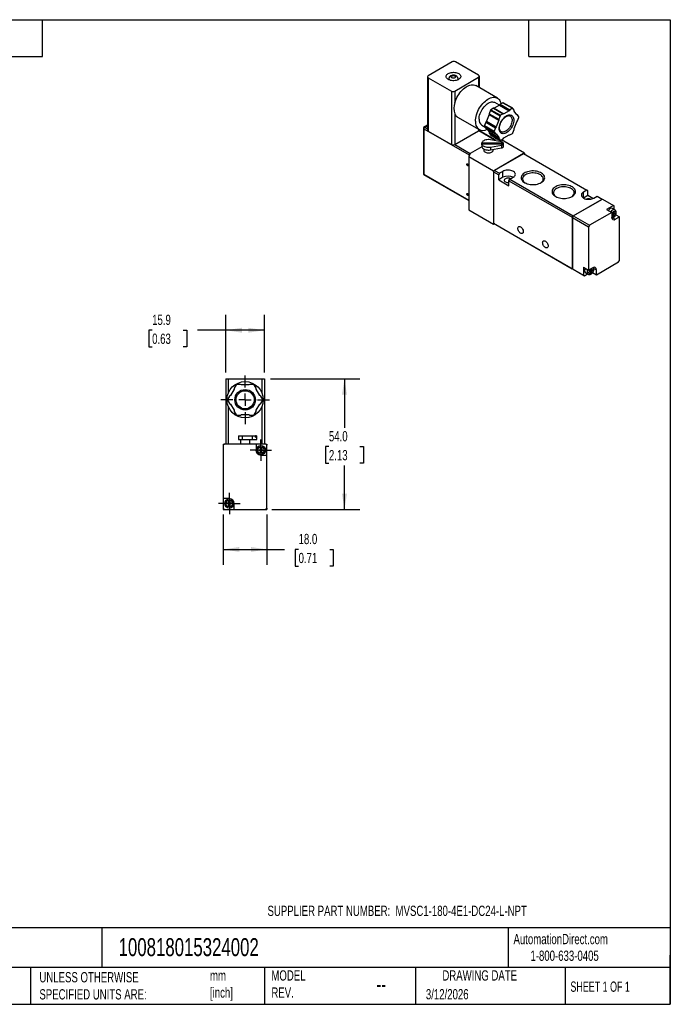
# Model space of a CAD drawing. Header units: millimetres. Extents: x 13 to 546, y 13 to 419.
# Tile 2 of 2: x 278 to 546, y 13 to 419. Entities that reach past the tile are written whole.
import ezdxf

# ---------------------------------------------------------------- set-up
doc = ezdxf.new("R2010")
doc.units = ezdxf.units.MM
doc.header["$LTSCALE"] = 2
doc.linetypes.add('SLD-Center', pattern=[19.05, 15.24, -1.27, 1.27, -1.27])
doc.linetypes.add('SLD-Solid', pattern=[0])
doc.layers.add('CENTER', color=40, linetype='SLD-Center')
doc.layers.add('DIMENSIONS', color=140, linetype='SLD-Solid', lineweight=25)
doc.layers.add('TEXT', color=140, linetype='SLD-Solid', lineweight=25)
doc.styles.add('SLDTEXTSTYLE0', font='TXT', dxfattribs={"width": 0.7})
doc.styles.add('SLDTEXTSTYLE1', font='TXT', dxfattribs={"width": 0.65})
doc.dimstyles.new('SLDDIMSTYLE0', dxfattribs={"dimtxt": 4.316016, "dimasz": 6.604, "dimexe": 0, "dimexo": 0.0625, "dimgap": 1.079004, "dimtad": 0, "dimtih": 1, "dimtoh": 1, "dimdec": 1, "dimrnd": 1e-09, "dimzin": 12, "dimdsep": 46, "dimtxsty": 'SLDTEXTSTYLE0', "dimsah": 1, "dimcen": 0.09, "dimadec": 0, "dimazin": 3, "dimtfac": 1, "dimtdec": 1, "dimtofl": 0, "dimtmove": 0, "dimatfit": 3, "dimfxl": 0, "dimfrac": 2, "dimtolj": 1, "dimtzin": 12, "dimarcsym": 0})
doc.dimstyles.new('SLDDIMSTYLE3', dxfattribs={"dimtxt": 4.316016, "dimasz": 6.604, "dimexe": 0, "dimexo": 0.0625, "dimgap": 1.079004, "dimtad": 0, "dimtih": 1, "dimtoh": 1, "dimdec": 1, "dimrnd": 1e-09, "dimzin": 4, "dimdsep": 46, "dimtxsty": 'SLDTEXTSTYLE0', "dimsah": 1, "dimcen": 0.09, "dimadec": 0, "dimazin": 1, "dimtfac": 1, "dimtdec": 1, "dimtofl": 0, "dimtmove": 0, "dimatfit": 3, "dimfxl": 0, "dimfrac": 2, "dimtolj": 1, "dimtzin": 12, "dimarcsym": 0})

# ---------------------------------------------------------------- blocks, each defined once
blk = doc.blocks.new('_D_6')
at = {"layer": 'DIMENSIONS'}
for p, q in [((361.63, 214.88), (361.63, 194.09)), ((379.63, 214.88), (379.63, 194.09)), ((361.63, 200.44), (379.63, 200.44)), ((379.63, 200.44), (386.85, 200.44)), ((392.7, 200.44), (391.25, 200.44)), ((391.25, 200.44), (391.25, 193.58)), ((405.53, 200.44), (406.98, 200.44)), ((406.98, 200.44), (406.98, 193.58)), ((391.25, 193.58), (392.7, 193.58)), ((406.98, 193.58), (405.53, 193.58))]:
    blk.add_line(p, q, dxfattribs=at)
for points in [[(361.63, 200.44), (368.24, 199.43), (368.24, 201.46)], [(379.63, 200.44), (373.03, 201.46), (373.03, 199.43)]]:
    blk.add_solid(points, dxfattribs=at)
at = {"layer": 'DIMENSIONS', "char_height": 4.233, "attachment_point": 1, "style": 'SLDTEXTSTYLE0'}
for s, insert in [('18.0', (392.7, 206.87)), ('0.71', (392.7, 199.04))]:
    blk.add_mtext(s, dxfattribs=dict(at, insert=insert))
blk = doc.blocks.new('_D_7')
at = {"layer": 'DIMENSIONS'}
for p, q in [((381.12, 270.92), (417.98, 270.92)), ((411.63, 270.92), (411.63, 250.7)), ((405.22, 242.87), (403.77, 242.87)), ((403.77, 242.87), (403.77, 236.02)), ((418.04, 242.87), (419.49, 242.87)), ((419.49, 242.87), (419.49, 236.02)), ((403.77, 236.02), (405.22, 236.02)), ((419.49, 236.02), (418.04, 236.02)), ((411.63, 216.92), (411.63, 235.05)), ((381.67, 216.92), (417.98, 216.92))]:
    blk.add_line(p, q, dxfattribs=at)
for points in [[(411.63, 270.92), (410.62, 264.32), (412.65, 264.32)], [(411.63, 216.92), (412.65, 223.52), (410.62, 223.52)]]:
    blk.add_solid(points, dxfattribs=at)
at = {"layer": 'DIMENSIONS', "char_height": 4.233, "attachment_point": 1, "style": 'SLDTEXTSTYLE0'}
for s, insert in [('54.0', (405.22, 249.3)), ('2.13', (405.22, 241.47))]:
    blk.add_mtext(s, dxfattribs=dict(at, insert=insert))
blk = doc.blocks.new('_D_8')
at = {"layer": 'DIMENSIONS'}
for p, q in [((362.68, 273.46), (362.68, 297.27)), ((378.58, 273.46), (378.58, 297.27)), ((332.27, 290.92), (330.83, 290.92)), ((330.83, 290.92), (330.83, 284.06)), ((345.1, 290.92), (346.55, 290.92)), ((346.55, 290.92), (346.55, 284.06)), ((362.68, 290.92), (350.95, 290.92)), ((378.58, 290.92), (362.68, 290.92)), ((330.83, 284.06), (332.27, 284.06)), ((346.55, 284.06), (345.1, 284.06))]:
    blk.add_line(p, q, dxfattribs=at)
for points in [[(362.68, 290.92), (369.29, 289.9), (369.29, 291.94)], [(378.58, 290.92), (371.98, 291.94), (371.98, 289.9)]]:
    blk.add_solid(points, dxfattribs=at)
at = {"layer": 'DIMENSIONS', "char_height": 4.233, "attachment_point": 1, "style": 'SLDTEXTSTYLE0'}
for s, insert in [('15.9', (332.27, 297.34)), ('0.63', (332.27, 289.52))]:
    blk.add_mtext(s, dxfattribs=dict(at, insert=insert))
blk = doc.blocks.new('SW_CENTERMARKSYMBOL_0')
at = {"layer": 'CENTER', "color": 0}
for p, q in [((0, 5.08), (0, 10.04)), ((-5.08, 0), (-10.04, 0)), ((0, 0), (-2.54, 0)), ((0, 0), (0, 2.54)), ((0, 0), (0, -2.54)), ((0, 0), (2.54, 0)), ((5.08, 0), (10.04, 0)), ((0, -5.08), (0, -10.04))]:
    blk.add_line(p, q, dxfattribs=at)
blk = doc.blocks.new('SW_CENTERMARKSYMBOL_1')
at = {"layer": 'CENTER', "color": 0}
for p, q in [((0, 2.54), (0, 4.44)), ((-2.54, 0), (-4.44, 0)), ((0, 0), (-2.54, 0)), ((0, 0), (0, 2.54)), ((0, 0), (0, -2.54)), ((0, 0), (2.54, 0)), ((2.54, 0), (4.44, 0)), ((0, -2.54), (0, -4.44))]:
    blk.add_line(p, q, dxfattribs=at)
blk = doc.blocks.new('SW_CENTERMARKSYMBOL_2')
at = {"layer": 'CENTER', "color": 0}
for p, q in [((0, 2.54), (0, 4.44)), ((-2.54, 0), (-4.44, 0)), ((0, 0), (-2.54, 0)), ((0, 0), (0, 2.54)), ((0, 0), (0, -2.54)), ((0, 0), (2.54, 0)), ((2.54, 0), (4.44, 0)), ((0, -2.54), (0, -4.44))]:
    blk.add_line(p, q, dxfattribs=at)

msp = doc.modelspace()

# ---------------------------------------------------------------- linework, layer by layer
for p, q in [((456.04, 401.65), (446.21, 395.98)), ((467, 396.14), (457.45, 401.65)), ((445.92, 395.57), (445.92, 373.52)), ((446.21, 395.16), (455.75, 389.65)), ((446.21, 395.16), (446.21, 373.12)), ((454.48, 394.43), (454.7, 394.54)), ((454.7, 394.67), (454.7, 394.31)), ((457.17, 389.65), (467, 395.33)), ((458.5, 394.31), (458.5, 394.67)), ((458.5, 394.54), (458.72, 394.43)), ((467, 395.33), (467, 391.21)), ((467.29, 391.04), (467.29, 395.73)), ((474.74, 386.74), (465.83, 391.88)), ((455.75, 389.65), (455.75, 367.61)), ((457.17, 389.65), (457.17, 384.85)), ((473.16, 382.6), (472.06, 381.96)), ((473.16, 382.6), (477.12, 380.31)), ((473.47, 382.57), (473.16, 382.6)), ((475.59, 383.79), (473.47, 382.57)), ((473.47, 382.57), (477.43, 380.28)), ((475.6, 383.81), (473.69, 384.92)), ((475.89, 384.17), (475.59, 383.79)), ((475.59, 383.79), (479.55, 381.51)), ((477, 384.81), (475.89, 384.17)), ((475.89, 384.17), (479.85, 381.89)), ((477, 384.81), (480.96, 382.53)), ((481.11, 382.54), (477.15, 384.83)), ((480.96, 382.53), (479.85, 381.89)), ((481.69, 381.72), (481.14, 382.51)), ((457.17, 380.25), (457.17, 367.61)), ((458.33, 378.89), (467.24, 373.75)), ((471.32, 379.9), (470.26, 377.17)), ((471.87, 381.73), (471.32, 380.31)), ((471.32, 380.31), (475.28, 378.02)), ((471.32, 380.31), (471.32, 379.9)), ((471.32, 379.9), (475.28, 377.62)), ((471.87, 381.73), (475.83, 379.45)), ((472.06, 381.96), (476.02, 379.67)), ((475.83, 379.45), (475.28, 378.02)), ((475.28, 378.02), (475.28, 377.62)), ((477.12, 380.31), (476.02, 379.67)), ((477.43, 380.28), (477.12, 380.31)), ((479.55, 381.51), (477.43, 380.28)), ((479.85, 381.89), (479.55, 381.51)), ((481.69, 381.32), (481.69, 381.72)), ((482.75, 379.81), (481.69, 381.32)), ((482.58, 380.06), (483.06, 379.78)), ((483.06, 379.78), (482.75, 379.81)), ((483.61, 378.99), (483.06, 379.78)), ((483.06, 377.33), (483.61, 378.75)), ((445.92, 375.52), (444.29, 374.59)), ((444.29, 374.59), (444.29, 355.23)), ((444.44, 374.1), (463.14, 363.3)), ((444.44, 374.1), (444.44, 355.31)), ((444.79, 374.71), (445.92, 375.36)), ((444.79, 374.71), (445.92, 374.06)), ((468.29, 375.56), (469.64, 374.79)), ((469.96, 376.79), (469.4, 375.37)), ((469.4, 375.37), (473.36, 373.08)), ((469.4, 375.12), (473.36, 372.83)), ((469.4, 375.12), (469.96, 374.34)), ((470.26, 377.17), (469.96, 376.79)), ((469.96, 376.79), (473.92, 374.5)), ((469.96, 374.34), (473.92, 372.05)), ((470.26, 377.17), (474.22, 374.88)), ((470.44, 374.06), (471.32, 372.8)), ((473.92, 374.5), (473.36, 373.08)), ((474.22, 374.88), (473.92, 374.5)), ((475.28, 377.62), (474.22, 374.88)), ((481.69, 374.21), (482.75, 376.95)), ((481.69, 373.81), (481.69, 374.21)), ((482.75, 376.95), (483.06, 377.33)), ((446.21, 373.12), (455.75, 367.61)), ((457.17, 367.61), (467, 373.28)), ((467, 373.89), (467, 373.28)), ((467.03, 373.3), (473.4, 369.63)), ((473.65, 369.65), (467.16, 373.4)), ((467.29, 373.69), (467.29, 373.72)), ((471.32, 372.8), (475.28, 370.51)), ((471.32, 372.8), (471.32, 372.39)), ((471.32, 372.39), (475.28, 370.1)), ((471.32, 372.39), (471.87, 371.61)), ((471.87, 371.61), (475.83, 369.32)), ((471.91, 371.57), (475.87, 369.29)), ((473.36, 372.83), (473.92, 372.05)), ((474.92, 369.84), (473.43, 369.61)), ((473.92, 372.05), (474.22, 372.02)), ((474.22, 372.02), (475.28, 370.51)), ((475.28, 370.51), (475.28, 370.1)), ((475.28, 370.1), (475.83, 369.32)), ((476.02, 369.3), (477.12, 369.94)), ((477.12, 369.94), (477.43, 370.32)), ((477.43, 370.32), (479.55, 371.55)), ((479.55, 371.55), (479.85, 371.52)), ((479.85, 371.52), (480.96, 372.16)), ((481.14, 372.38), (481.69, 373.81)), ((457.13, 367.59), (463.5, 363.91)), ((468.3, 366.68), (463.5, 363.91)), ((468.31, 366.65), (463.53, 363.89)), ((468.28, 367.9), (468.28, 368.13)), ((477.26, 368.13), (468.28, 368.13)), ((468.28, 367.9), (477.26, 367.9)), ((468.28, 367.49), (468.28, 367.9)), ((468.28, 367.61), (468.28, 366.87)), ((476.4, 368.7), (471.85, 369.53)), ((471.85, 366.5), (476.4, 367.33)), ((471.85, 366.5), (471.85, 365.36)), ((471.85, 365.36), (476.4, 366.18)), ((473.4, 369.63), (472.9, 369.34)), ((473.43, 369.61), (472.95, 369.33)), ((485.88, 364.05), (476.4, 369.52)), ((476.4, 367.33), (476.4, 366.18)), ((477.26, 367.9), (477.26, 368.13)), ((477.26, 367.49), (477.26, 367.9)), ((477.28, 366.87), (477.28, 367.61)), ((463.53, 363.89), (462.93, 362.6)), ((462.93, 362.6), (473.15, 356.71)), ((462.93, 362.6), (462.93, 340.56)), ((463.14, 363.3), (463.14, 363.05)), ((469.08, 365.75), (469.08, 365.28)), ((472.98, 365.28), (472.98, 365.56)), ((473.15, 356.71), (485.88, 364.05)), ((485.56, 363.83), (473.54, 356.89)), ((485.56, 363.83), (511.69, 348.75)), ((485.88, 364.05), (485.88, 363.65)), ((444.29, 355.23), (462.93, 344.47)), ((444.44, 355.31), (462.93, 344.64)), ((473.15, 356.71), (473.15, 334.66)), ((473.18, 356.28), (473.54, 356.89)), ((473.18, 356.28), (475.27, 355.07)), ((473.18, 356.28), (473.18, 335.05)), ((473.54, 356.89), (475.62, 355.69)), ((475.62, 355.69), (475.27, 355.07)), ((475.27, 353.03), (475.27, 355.07)), ((477.04, 354.05), (475.27, 353.03)), ((477.04, 356.5), (475.62, 355.69)), ((477.04, 354.05), (477.04, 356.5)), ((479.87, 353.24), (481.28, 354.05)), ((475.27, 353.03), (479.51, 350.58)), ((479.51, 352.62), (479.87, 353.24)), ((479.51, 352.62), (505.64, 337.54)), ((479.51, 350.58), (479.51, 352.62)), ((479.87, 353.24), (505.99, 338.15)), ((511.69, 348.75), (510.27, 347.93)), ((510.27, 345.48), (510.27, 347.93)), ((512.04, 346.5), (510.27, 345.48)), ((512.04, 348.54), (511.69, 348.75)), ((512.04, 346.5), (512.04, 348.54)), ((514.13, 345.29), (512.04, 346.5)), ((514.51, 345.48), (515.93, 346.3)), ((515.93, 346.3), (518.01, 345.09)), ((505.99, 338.15), (518.01, 345.09)), ((506.03, 338.13), (518.05, 345.07)), ((518.01, 345.09), (518.05, 345.07)), ((518.05, 345.07), (522.65, 342.42)), ((522.65, 342.42), (519.82, 340.79)), ((522.65, 342.42), (523, 342.21)), ((523, 340.73), (523, 342.21)), ((462.93, 340.56), (473.15, 334.66)), ((505.64, 337.54), (505.99, 338.15)), ((505.64, 337.54), (505.64, 316.31)), ((505.68, 337.52), (506.03, 338.13)), ((505.68, 337.52), (512.39, 333.64)), ((505.68, 337.52), (505.68, 316.29)), ((506.03, 338.13), (512.75, 334.25)), ((521.94, 339.56), (512.75, 334.25)), ((519.82, 340.79), (521.94, 339.56)), ((521.94, 339.56), (521.94, 337.52)), ((521.94, 338.5), (522.5, 338.83)), ((522.5, 338.5), (521.94, 338.17)), ((523.24, 340.59), (522.18, 341.21)), ((522.22, 338.66), (522.5, 338.5)), ((522.5, 338.83), (522.79, 338.66)), ((522.5, 339.48), (522.79, 339.64)), ((522.5, 338.83), (522.5, 339.48)), ((522.5, 339.15), (522.79, 338.99)), ((522.5, 337.85), (522.5, 338.5)), ((522.5, 338.17), (522.79, 338.01)), ((522.79, 338.01), (522.5, 337.85)), ((522.79, 339.64), (522.79, 338.99)), ((522.79, 338.99), (523.35, 339.32)), ((523.35, 338.99), (522.79, 338.66)), ((522.79, 338.66), (522.79, 338.01)), ((523.07, 339.15), (523.35, 338.99)), ((523.35, 339.32), (523.35, 338.99)), ((523.35, 336.7), (525.12, 337.72)), ((523.58, 338.61), (525.12, 337.72)), ((525.12, 319.76), (525.12, 337.72)), ((473.15, 334.66), (473.5, 334.86)), ((473.18, 335.05), (505.64, 316.31)), ((473.54, 334.84), (473.18, 335.05)), ((473.54, 334.84), (505.99, 316.11)), ((512.75, 334.25), (512.39, 333.64)), ((512.39, 333.64), (512.39, 315.68)), ((522.35, 337.28), (523.35, 336.7)), ((515.58, 313.84), (524.77, 319.15)), ((524.77, 319.15), (525.12, 319.76)), ((505.68, 316.29), (505.64, 316.31)), ((505.68, 316.29), (510.27, 313.64)), ((506.03, 316.09), (505.68, 316.29)), ((506.03, 316.09), (510.63, 313.43)), ((510.27, 316.9), (512.39, 315.68)), ((510.27, 316.9), (510.27, 313.64)), ((510.63, 313.43), (510.27, 313.64)), ((510.63, 313.43), (511.91, 314.17)), ((511.09, 314.65), (512.15, 314.03)), ((514.16, 316.7), (512.39, 315.68)), ((512.75, 315.23), (513.31, 315.56)), ((512.75, 314.9), (512.75, 315.23)), ((513.31, 315.23), (512.75, 314.9)), ((513.03, 315.39), (513.31, 315.23)), ((513.31, 316.21), (513.6, 316.37)), ((513.31, 315.56), (513.31, 316.21)), ((513.31, 315.88), (513.6, 315.72)), ((513.31, 315.56), (513.6, 315.39)), ((513.31, 314.58), (513.31, 315.23)), ((513.31, 314.9), (513.6, 314.74)), ((513.6, 314.74), (513.31, 314.58)), ((513.6, 316.37), (513.6, 315.72)), ((513.6, 315.72), (514.16, 316.05)), ((514.16, 315.72), (513.6, 315.39)), ((513.6, 315.39), (513.6, 314.74)), ((513.88, 315.88), (514.16, 315.72)), ((514.03, 314.73), (515.58, 313.84)), ((514.16, 316.05), (514.16, 315.72)), ((514.57, 316.46), (515.58, 315.88)), ((515.58, 313.84), (515.58, 315.88)), ((362.68, 270.92), (362.68, 243.92)), ((362.68, 270.92), (363.68, 270.92)), ((363.68, 270.92), (363.68, 265.04)), ((363.68, 270.92), (377.58, 270.92)), ((366.88, 268.42), (366.1, 267.07)), ((368.7, 268.57), (367.14, 268.57)), ((369.13, 268.32), (368.7, 268.57)), ((372.13, 268.32), (369.13, 268.32)), ((372.57, 268.57), (372.13, 268.32)), ((374.12, 268.57), (372.57, 268.57)), ((375.16, 267.07), (374.38, 268.42)), ((377.58, 270.92), (377.58, 265.04)), ((377.58, 270.92), (378.58, 270.92)), ((378.58, 270.92), (378.58, 243.92)), ((366.1, 266.57), (364.6, 263.97)), ((366.1, 267.07), (366.1, 266.57)), ((375.16, 266.57), (375.16, 267.07)), ((376.66, 263.97), (375.16, 266.57)), ((364.17, 263.72), (363.39, 262.37)), ((363.39, 262.07), (364.17, 260.72)), ((364.6, 263.97), (364.17, 263.72)), ((364.17, 260.72), (364.6, 260.47)), ((364.6, 260.47), (366.1, 257.87)), ((375.16, 257.87), (376.66, 260.47)), ((377.1, 263.72), (376.66, 263.97)), ((376.66, 260.47), (377.1, 260.72)), ((377.88, 262.37), (377.1, 263.72)), ((377.1, 260.72), (377.88, 262.07)), ((363.68, 259.4), (363.68, 243.92)), ((366.1, 257.87), (366.1, 257.37)), ((366.1, 257.37), (366.88, 256.02)), ((368.7, 255.87), (369.13, 256.12)), ((369.13, 256.12), (372.13, 256.12)), ((372.13, 256.12), (372.57, 255.87)), ((374.38, 256.02), (375.16, 257.37)), ((375.16, 257.37), (375.16, 257.87)), ((377.58, 259.4), (377.58, 243.92)), ((367.14, 255.87), (368.7, 255.87)), ((372.57, 255.87), (374.12, 255.87)), ((362.13, 243.92), (361.63, 243.42)), ((361.63, 243.92), (362.13, 243.92)), ((361.63, 243.92), (361.63, 243.42)), ((375.13, 243.92), (362.13, 243.92)), ((367.88, 247.27), (367.88, 245.87)), ((367.88, 247.27), (369.36, 247.27)), ((367.88, 245.87), (369.36, 245.87)), ((368.68, 245.87), (368.68, 243.92)), ((369.36, 247.27), (369.36, 245.87)), ((369.36, 247.27), (373.59, 247.27)), ((369.36, 245.87), (373.59, 245.87)), ((372.58, 243.92), (372.58, 245.87)), ((373.59, 247.27), (373.59, 245.87)), ((373.59, 247.27), (374.9, 247.27)), ((373.59, 245.87), (375.42, 245.87)), ((374.9, 246.77), (374.9, 247.27)), ((375.18, 247.27), (374.9, 247.27)), ((374.9, 246.77), (375.18, 246.77)), ((375.13, 243.92), (375.13, 241.42)), ((379.13, 243.92), (375.13, 243.92)), ((375.18, 246.77), (375.18, 247.27)), ((375.18, 247.27), (375.42, 247.27)), ((375.42, 245.87), (375.42, 247.27)), ((379.13, 243.92), (379.63, 243.42)), ((379.13, 243.92), (379.63, 243.92)), ((379.63, 243.92), (379.63, 243.42)), ((361.63, 243.42), (361.63, 221.42)), ((376.13, 241.62), (376.93, 241.62)), ((376.13, 241.22), (376.13, 241.62)), ((376.93, 241.22), (376.13, 241.22)), ((376.93, 242.42), (377.33, 242.42)), ((376.93, 241.62), (376.93, 242.42)), ((376.93, 240.42), (376.93, 241.22)), ((377.33, 240.42), (376.93, 240.42)), ((377.33, 242.42), (377.33, 241.62)), ((377.33, 241.62), (378.13, 241.62)), ((377.33, 241.22), (377.33, 240.42)), ((378.13, 241.22), (377.33, 241.22)), ((378.13, 241.62), (378.13, 241.22)), ((379.63, 239.42), (379.63, 243.42)), ((377.13, 239.42), (379.63, 239.42)), ((379.63, 217.42), (379.63, 239.42)), ((364.13, 221.42), (361.63, 221.42)), ((361.63, 221.42), (361.63, 217.42)), ((363.13, 219.22), (363.13, 219.62)), ((363.13, 219.62), (363.93, 219.62)), ((363.93, 220.42), (364.33, 220.42)), ((363.93, 219.62), (363.93, 220.42)), ((364.33, 220.42), (364.33, 219.62)), ((364.33, 219.62), (365.13, 219.62)), ((365.13, 219.62), (365.13, 219.22)), ((362.13, 216.92), (361.63, 217.42)), ((361.63, 217.42), (361.63, 216.92)), ((361.63, 216.92), (362.13, 216.92)), ((362.13, 216.92), (366.13, 216.92)), ((363.93, 219.22), (363.13, 219.22)), ((363.93, 218.42), (363.93, 219.22)), ((364.33, 218.42), (363.93, 218.42)), ((364.33, 219.22), (364.33, 218.42)), ((365.13, 219.22), (364.33, 219.22)), ((366.13, 216.92), (366.13, 219.42)), ((366.13, 216.92), (379.13, 216.92)), ((379.13, 216.92), (379.63, 217.42)), ((379.13, 216.92), (379.63, 216.92)), ((379.63, 217.42), (379.63, 216.92))]:
    msp.add_line(p, q)
at = {"flags": 128}
for points in [[(454.48, 396.88), (454.85, 397.06), (455.26, 397.2), (455.71, 397.31), (456.18, 397.37), (456.66, 397.38), (457.14, 397.36), (457.61, 397.28), (458.05, 397.17), (458.45, 397.02), (458.81, 396.83), (459.11, 396.61), (459.34, 396.36), (459.5, 396.1), (459.59, 395.83), (459.6, 395.55), (459.53, 395.27), (459.39, 395.01), (459.17, 394.76), (458.89, 394.53), (458.55, 394.33), (458.15, 394.17), (457.72, 394.05), (457.26, 393.96), (456.78, 393.92), (456.3, 393.93), (455.83, 393.98), (455.37, 394.07), (454.95, 394.21), (454.57, 394.38), (454.24, 394.58), (453.97, 394.82), (453.78, 395.07), (453.65, 395.34), (453.6, 395.62), (453.63, 395.9), (453.74, 396.17), (453.92, 396.43), (454.17, 396.66), (454.48, 396.88)], [(455.97, 395.86), (456.18, 395.95), (456.44, 396), (456.7, 396.01), (456.96, 395.97), (457.19, 395.88), (457.36, 395.77), (457.47, 395.62), (457.5, 395.47), (457.45, 395.32), (457.33, 395.18), (457.14, 395.07), (456.9, 395), (456.64, 394.97), (456.37, 394.99), (456.12, 395.05), (455.92, 395.15), (455.78, 395.28), (455.71, 395.43), (455.72, 395.59), (455.81, 395.73), (455.97, 395.86)], [(457.17, 384.85), (457.4, 385.55), (457.68, 386.26), (458.01, 386.95), (458.38, 387.63), (458.79, 388.28), (459.23, 388.91), (459.71, 389.49), (460.21, 390.03), (460.73, 390.53), (461.27, 390.96), (461.81, 391.34), (462.36, 391.66), (462.9, 391.91), (463.43, 392.09), (463.95, 392.2), (464.46, 392.23), (464.93, 392.19), (465.38, 392.09), (465.79, 391.91), (465.83, 391.88)], [(465.69, 377.18), (465.72, 377.83), (465.8, 378.5), (465.94, 379.19), (466.13, 379.89), (466.38, 380.59), (466.67, 381.29), (467.01, 381.98), (467.39, 382.66), (467.81, 383.3), (468.26, 383.92), (468.74, 384.49), (469.25, 385.02), (469.77, 385.5), (470.31, 385.92), (470.86, 386.28), (471.4, 386.58), (471.94, 386.82), (472.47, 386.98), (472.99, 387.07), (473.48, 387.09), (473.95, 387.03), (474.39, 386.91), (474.79, 386.71), (475.15, 386.44), (475.47, 386.11), (475.74, 385.72), (475.95, 385.27), (476.12, 384.76), (476.21, 384.36)], [(467.17, 378.04), (467.2, 378.58), (467.28, 379.16), (467.42, 379.74), (467.61, 380.34), (467.85, 380.93), (468.13, 381.52), (468.46, 382.08), (468.82, 382.62), (469.22, 383.12), (469.64, 383.58), (470.08, 384), (470.53, 384.35), (470.99, 384.65), (471.45, 384.88), (471.91, 385.05), (472.35, 385.15), (472.77, 385.17), (473.16, 385.12), (473.52, 385), (473.69, 384.92)], [(475.48, 374.18), (475.51, 374.67), (475.59, 375.18), (475.73, 375.71), (475.92, 376.24), (476.16, 376.76), (476.44, 377.27), (476.75, 377.75), (477.11, 378.2), (477.48, 378.6), (477.88, 378.96), (478.28, 379.26), (478.69, 379.5), (479.1, 379.67), (479.49, 379.77), (479.87, 379.79), (480.22, 379.75), (480.54, 379.63), (480.82, 379.45), (481.06, 379.2), (481.24, 378.89), (481.38, 378.52), (481.46, 378.11), (481.49, 377.65), (481.46, 377.16), (481.38, 376.65), (481.24, 376.12), (481.06, 375.59), (480.82, 375.07), (480.54, 374.56), (480.22, 374.08), (479.87, 373.63), (479.49, 373.23), (479.1, 372.87), (478.69, 372.57), (478.28, 372.33), (477.88, 372.16), (477.48, 372.06), (477.11, 372.04), (476.75, 372.08), (476.44, 372.19), (476.16, 372.38), (475.92, 372.63), (475.73, 372.94), (475.59, 373.31), (475.51, 373.72), (475.48, 374.18)], [(479.99, 379.38), (480.23, 379.2), (480.45, 378.95), (480.61, 378.64), (480.72, 378.28), (480.78, 377.87), (480.78, 377.42), (480.72, 376.95), (480.61, 376.45), (480.45, 375.95), (480.23, 375.46), (479.97, 374.98), (479.68, 374.52), (479.35, 374.1), (478.99, 373.71), (478.62, 373.39), (478.23, 373.11), (477.84, 372.91), (477.46, 372.77), (477.1, 372.7), (476.75, 372.71), (476.44, 372.79), (476.27, 372.87)], [(471.87, 371.61), (471.89, 371.59), (471.91, 371.57), (471.91, 371.57)], [(471.85, 369.53), (471.37, 369.59), (470.87, 369.6), (470.38, 369.56), (469.92, 369.47), (469.48, 369.33), (469.1, 369.15), (468.78, 368.93), (468.53, 368.68), (468.37, 368.41), (468.28, 368.13)], [(468.28, 367.9), (468.37, 367.62), (468.53, 367.35), (468.78, 367.1), (469.1, 366.88), (469.48, 366.7), (469.92, 366.56), (470.38, 366.47), (470.87, 366.43), (471.37, 366.44), (471.85, 366.5)], [(468.28, 366.87), (468.32, 366.6), (468.44, 366.34), (468.63, 366.09), (468.89, 365.87), (469.22, 365.68), (469.6, 365.52), (470.01, 365.39), (470.46, 365.32), (470.93, 365.28), (471.4, 365.3), (471.85, 365.36)], [(476.4, 366.18), (476.69, 366.26), (476.93, 366.37), (477.12, 366.52), (477.24, 366.69), (477.28, 366.87)], [(469.08, 365.28), (469.08, 365.19), (469.15, 364.97), (469.3, 364.76), (469.52, 364.57), (469.8, 364.41), (470.12, 364.28), (470.49, 364.2), (470.88, 364.16), (471.27, 364.16), (471.66, 364.21), (472.02, 364.31), (472.33, 364.44), (472.6, 364.61), (472.8, 364.81), (472.93, 365.02), (472.98, 365.25), (472.98, 365.28)], [(462.83, 358.99), (462.8, 358.85), (462.72, 358.76), (462.61, 358.74), (462.47, 358.79), (462.34, 358.9), (462.22, 359.05), (462.15, 359.23), (462.12, 359.4), (462.15, 359.54), (462.22, 359.63), (462.34, 359.65), (462.47, 359.6), (462.61, 359.49), (462.72, 359.34), (462.8, 359.16), (462.83, 358.99)], [(481.28, 354.05), (481.6, 354.27), (481.85, 354.52), (482.03, 354.78), (482.14, 355.06), (482.16, 355.35), (482.1, 355.63), (481.95, 355.91), (481.74, 356.16), (481.45, 356.4), (481.1, 356.6), (480.7, 356.77), (480.25, 356.89), (479.78, 356.97), (479.28, 357.01), (478.79, 357), (478.3, 356.94), (477.84, 356.83), (477.42, 356.69), (477.04, 356.5)], [(480.29, 353.48), (480.01, 353.61), (479.69, 353.7), (479.34, 353.75), (478.98, 353.75), (478.63, 353.7), (478.31, 353.61), (478.03, 353.48), (477.8, 353.32), (477.65, 353.13), (477.57, 352.93), (477.57, 352.72), (477.65, 352.52), (477.8, 352.34), (478.03, 352.17), (478.31, 352.05), (478.63, 351.96), (478.98, 351.91), (479.34, 351.91), (479.51, 351.93)], [(492.85, 351.86), (493.26, 352.13), (493.61, 352.43), (493.89, 352.75), (494.1, 353.09), (494.23, 353.44), (494.28, 353.8), (494.25, 354.16), (494.14, 354.52), (493.95, 354.86), (493.69, 355.19), (493.36, 355.49), (492.96, 355.77), (492.51, 356.02), (492, 356.23), (491.45, 356.4), (490.87, 356.53), (490.27, 356.61), (489.65, 356.65), (489.02, 356.65), (488.41, 356.6), (487.81, 356.5), (487.23, 356.36), (486.69, 356.18), (486.2, 355.96), (485.76, 355.7), (485.38, 355.42), (485.06, 355.11), (484.82, 354.78), (484.65, 354.43), (484.56, 354.07), (484.55, 353.71), (484.62, 353.36), (484.77, 353.01), (485, 352.67), (485.29, 352.35), (485.66, 352.06), (486.09, 351.8), (486.57, 351.57), (487.09, 351.38), (487.66, 351.23), (488.25, 351.12), (488.87, 351.06), (489.49, 351.04), (490.11, 351.07), (490.72, 351.14), (491.31, 351.26), (491.87, 351.42), (492.38, 351.63), (492.85, 351.86)], [(492.63, 351.74), (492.83, 351.88), (493.15, 352.16), (493.4, 352.47), (493.57, 352.79), (493.67, 353.12), (493.69, 353.46), (493.63, 353.79), (493.49, 354.12), (493.28, 354.44), (492.99, 354.73), (492.64, 355), (492.23, 355.24), (491.76, 355.44), (491.25, 355.61), (490.71, 355.73), (490.14, 355.81), (489.56, 355.85), (488.97, 355.83), (488.4, 355.78), (487.84, 355.67), (487.31, 355.53), (486.82, 355.34), (486.38, 355.12), (486, 354.87), (485.68, 354.59), (485.43, 354.28), (485.25, 353.96), (485.15, 353.63), (485.13, 353.29), (485.19, 352.95), (485.33, 352.63), (485.54, 352.31), (485.83, 352.02), (486.18, 351.75), (486.19, 351.74)], [(505.58, 346.15), (505.99, 346.42), (506.34, 346.72), (506.62, 347.04), (506.82, 347.38), (506.95, 347.73), (507, 348.09), (506.97, 348.45), (506.86, 348.8), (506.68, 349.15), (506.42, 349.47), (506.08, 349.78), (505.69, 350.05), (505.23, 350.3), (504.73, 350.51), (504.18, 350.68), (503.6, 350.81), (502.99, 350.9), (502.37, 350.94), (501.75, 350.93), (501.13, 350.88), (500.53, 350.78), (499.96, 350.64), (499.42, 350.46), (498.93, 350.24), (498.49, 349.99), (498.11, 349.7), (497.79, 349.39), (497.55, 349.06), (497.38, 348.71), (497.29, 348.36), (497.28, 348), (497.35, 347.64), (497.5, 347.29), (497.72, 346.96), (498.02, 346.64), (498.39, 346.35), (498.81, 346.09), (499.29, 345.86), (499.82, 345.67), (500.39, 345.51), (500.98, 345.41), (501.6, 345.34), (502.22, 345.33), (502.84, 345.35), (503.45, 345.43), (504.04, 345.55), (504.59, 345.71), (505.11, 345.91), (505.58, 346.15)], [(505.36, 346.03), (505.55, 346.17), (505.87, 346.45), (506.12, 346.75), (506.3, 347.07), (506.4, 347.41), (506.42, 347.74), (506.36, 348.08), (506.22, 348.41), (506.01, 348.72), (505.72, 349.02), (505.37, 349.28), (504.96, 349.52), (504.49, 349.73), (503.98, 349.89), (503.44, 350.02), (502.87, 350.1), (502.29, 350.13), (501.7, 350.12), (501.13, 350.06), (500.57, 349.96), (500.04, 349.81), (499.55, 349.63), (499.11, 349.41), (498.73, 349.15), (498.41, 348.87), (498.16, 348.57), (497.98, 348.24), (497.88, 347.91), (497.86, 347.57), (497.92, 347.24), (498.06, 346.91), (498.27, 346.6), (498.56, 346.3), (498.91, 346.03), (498.92, 346.03)], [(462.83, 346.74), (462.8, 346.6), (462.72, 346.51), (462.61, 346.49), (462.47, 346.54), (462.34, 346.65), (462.22, 346.8), (462.15, 346.98), (462.12, 347.15), (462.15, 347.29), (462.22, 347.38), (462.34, 347.4), (462.47, 347.36), (462.61, 347.25), (462.72, 347.09), (462.8, 346.91), (462.83, 346.74)], [(510.27, 347.93), (509.95, 347.71), (509.7, 347.47), (509.52, 347.2), (509.42, 346.92), (509.4, 346.63), (509.46, 346.35), (509.6, 346.08), (509.82, 345.82), (510.1, 345.59), (510.45, 345.38), (510.86, 345.22), (511.3, 345.09), (511.78, 345.01), (512.27, 344.97), (512.76, 344.99), (513.25, 345.05), (513.71, 345.15), (514.14, 345.3), (514.51, 345.48)], [(522.65, 339.89), (522.88, 339.99), (523.11, 340.02), (523.3, 339.98), (523.46, 339.86), (523.57, 339.68), (523.63, 339.45), (523.63, 339.17), (523.57, 338.87), (523.46, 338.57), (523.3, 338.27), (523.11, 338), (522.88, 337.77), (522.65, 337.6), (522.41, 337.5), (522.19, 337.47), (521.99, 337.51), (521.94, 337.54)], [(485.42, 331.66), (485.39, 331.39), (485.31, 331.16), (485.17, 330.99), (484.99, 330.88), (484.78, 330.85), (484.54, 330.89), (484.29, 331.01), (484.03, 331.18), (483.8, 331.42), (483.58, 331.7), (483.4, 332.01), (483.27, 332.33), (483.18, 332.66), (483.15, 332.97), (483.18, 333.24), (483.27, 333.47), (483.4, 333.64), (483.58, 333.74), (483.8, 333.77), (484.03, 333.73), (484.29, 333.62), (484.54, 333.44), (484.78, 333.21), (484.99, 332.93), (485.17, 332.62), (485.31, 332.29), (485.39, 331.97), (485.42, 331.66)], [(495.67, 325.74), (495.64, 325.47), (495.56, 325.24), (495.42, 325.07), (495.24, 324.97), (495.03, 324.93), (494.79, 324.97), (494.54, 325.09), (494.29, 325.27), (494.05, 325.5), (493.83, 325.78), (493.65, 326.09), (493.52, 326.42), (493.44, 326.74), (493.41, 327.05), (493.44, 327.32), (493.52, 327.55), (493.65, 327.72), (493.83, 327.82), (494.05, 327.85), (494.29, 327.81), (494.54, 327.7), (494.79, 327.52), (495.03, 327.29), (495.24, 327.01), (495.42, 326.7), (495.56, 326.37), (495.64, 326.05), (495.67, 325.74)], [(514.15, 316.69), (514.2, 316.66), (514.33, 316.51), (514.42, 316.3), (514.44, 316.05), (514.42, 315.76), (514.33, 315.45), (514.2, 315.14), (514.02, 314.86), (513.81, 314.61), (513.57, 314.41), (513.33, 314.27), (513.1, 314.2), (512.89, 314.21), (512.71, 314.29), (512.58, 314.44), (512.49, 314.65), (512.46, 314.9), (512.46, 314.9)]]:
    msp.add_lwpolyline(points, dxfattribs=at)
for centre, radius in [((370.63, 262.22), 7.5), ((370.63, 262.22), 4.25), ((370.63, 262.22), 3.75), ((377.13, 241.42), 1.9), ((377.13, 241.42), 1.4), ((364.13, 219.42), 1.9), ((364.13, 219.42), 1.4)]:
    msp.add_circle(centre, radius)
for centre, radius, start, end in [((456.74, 400.29), 1.54, 62.6097, 117.3903), ((446.36, 395.57), 0.437, 110.7834, 249.2166), ((455.41, 394.68), 0.705, 179.5315, 218.0238), ((457.79, 394.68), 0.717, 322.2998, 359.1647), ((466.84, 395.73), 0.437, 290.7834, 69.2166), ((456.46, 391.02), 1.54, 242.6097, 297.3903), ((463.72, 382.55), 6.95, 160.6454, 199.3546), ((477.09, 384.69), 0.152, 65.8432, 125.4672), ((481.04, 382.42), 0.132, 40.5328, 129.2482), ((459.8, 381.33), 2.85, 202.3389, 238.9638), ((469.93, 377.79), 2.76, 174.9282, 233.7597), ((472.31, 381.57), 0.46, 122.638, 159.7729), ((476.27, 379.29), 0.46, 122.638, 159.7729), ((483.37, 378.87), 0.274, 333.4364, 26.5636), ((468.87, 376.64), 3.23, 170.3211, 301.5392), ((469.65, 375.24), 0.274, 153.4364, 206.5636), ((446.41, 373.57), 0.495, 185.1953, 246.1249), ((466.54, 374.07), 0.908, 299.9812, 302.5269), ((466.81, 373.73), 0.481, 297.3326, 355.2395), ((473.61, 372.96), 0.274, 153.4364, 206.5636), ((480.71, 372.54), 0.46, 302.638, 339.7729), ((456.46, 368.98), 1.55, 242.7333, 295.6119), ((456.68, 368.45), 0.978, 297.5609, 299.9824), ((469.2, 367.61), 0.919, 172.785, 187.215), ((473.54, 369.43), 0.24, 59.766, 126.7551), ((475.93, 369.41), 0.132, 220.5328, 309.2482), ((476.34, 367.68), 1.03, 26.096, 86.4946), ((476.34, 368.35), 1.03, 273.5054, 333.904), ((476.85, 367.61), 0.423, 344.1527, 15.8473), ((463.91, 363.26), 0.768, 122.6055, 177.3945), ((479.16, 350.01), 4.56, 62.3114, 117.6939), ((512.39, 342.58), 2.6, 71.1914, 108.8086), ((522.57, 338.92), 2.56, 121.3755, 144.6751), ((521.79, 340.34), 0.951, 65.5154, 125.795), ((523.63, 338.31), 2.56, 121.3755, 144.6751), ((522.8, 337.38), 0.873, 170.786, 309.2033), ((523.75, 338.14), 2.06, 122.2663, 151.2064), ((522.85, 339.73), 0.95, 65.3986, 125.8054), ((511.64, 315.42), 0.951, 174.2015, 234.4863), ((513.26, 315.45), 2.56, 155.321, 178.6222), ((512.71, 314.81), 0.959, 174.3396, 232.9502), ((514.32, 314.84), 2.56, 155.321, 178.6222), ((514.53, 314.82), 2.06, 148.7883, 177.7318), ((514.71, 316.02), 0.873, 350.786, 129.2033), ((367.14, 268.27), 0.3, 90, 150), ((374.12, 268.27), 0.3, 30, 90), ((363.65, 262.22), 0.3, 150, 210), ((377.62, 262.22), 0.3, 330, 30), ((367.14, 256.17), 0.3, 210, 270), ((374.12, 256.17), 0.3, 270, 330), ((377.13, 241.42), 2, 180, 270), ((364.13, 219.42), 2, 0, 90)]:
    msp.add_arc(centre, radius, start, end)
for centre, major_axis, ratio, start_param, end_param in [((444.79, 374.3), (0.707, 0), 0.577382, 1.570796, 2.356194), ((444.79, 374.3), (-0.354, 0.612), 0.577335, 0.785358, 1.570756), ((444.79, 355.52), (0.5, 0.289), 0.00007, 2.356154, 3.141552)]:
    msp.add_ellipse(centre, major_axis=major_axis, ratio=ratio, start_param=start_param, end_param=end_param)
for points, knots in [([(458.5, 394.67), (458.48, 394.85), (458.44, 395.18), (458.15, 395.61), (457.76, 395.92), (457.27, 396.12), (456.72, 396.21), (456.14, 396.17), (455.67, 396.02), (455.29, 395.8), (455, 395.54), (454.76, 395.15), (454.72, 394.84), (454.7, 394.67)], [0, 0, 0, 0, 0.104767, 0.186335, 0.288108, 0.378353, 0.478692, 0.579341, 0.682634, 0.743928, 0.816828, 0.902304, 1, 1, 1, 1]), ([(475.63, 374.38), (475.63, 374.45), (475.63, 374.65), (475.67, 375.01), (475.76, 375.46), (475.9, 375.92), (476.08, 376.39), (476.3, 376.85), (476.55, 377.3), (476.84, 377.72), (477.15, 378.11), (477.48, 378.47), (477.83, 378.77), (478.17, 379.03), (478.51, 379.24), (478.84, 379.38), (479.15, 379.47), (479.43, 379.51), (479.69, 379.49), (479.87, 379.44), (479.96, 379.39), (479.99, 379.37)], [0, 0, 0, 0, 0.028679, 0.083765, 0.139074, 0.194607, 0.250336, 0.306207, 0.362154, 0.418109, 0.473979, 0.529693, 0.585183, 0.640392, 0.69529, 0.749914, 0.804439, 0.859141, 0.91477, 0.972709, 1, 1, 1, 1]), ([(476.27, 372.87), (476.22, 372.9), (476.1, 372.97), (475.96, 373.13), (475.82, 373.35), (475.72, 373.63), (475.65, 373.96), (475.63, 374.22), (475.63, 374.37), (475.63, 374.38)], [0, 0, 0, 0, 0.1397629, 0.3132839, 0.4769398, 0.6511134, 0.8196944, 0.9764078, 1, 1, 1, 1]), ([(522, 337.18), (522.09, 337.2), (522.27, 337.23), (522.54, 337.36), (522.81, 337.55), (523.06, 337.78), (523.29, 338.06), (523.48, 338.38), (523.63, 338.71), (523.74, 339.05), (523.79, 339.4), (523.78, 339.72), (523.72, 340.01), (523.6, 340.25), (523.45, 340.46), (523.31, 340.55), (523.24, 340.59)], [0, 0, 0, 0, 0.065148, 0.135583, 0.209513, 0.284918, 0.36017, 0.435203, 0.510415, 0.586222, 0.66319, 0.741782, 0.81146, 0.877267, 0.940138, 1, 1, 1, 1]), ([(512.13, 314.05), (512.14, 314.04), (512.22, 313.98), (512.4, 313.92), (512.65, 313.89), (512.92, 313.92), (513.19, 314.01), (513.46, 314.16), (513.72, 314.37), (513.96, 314.62), (514.18, 314.92), (514.35, 315.24), (514.49, 315.58), (514.57, 315.92), (514.6, 316.27), (514.57, 316.57), (514.51, 316.74), (514.48, 316.81)], [0, 0, 0, 0, 0.009776, 0.074282, 0.137386, 0.201561, 0.268992, 0.340412, 0.414589, 0.489347, 0.563838, 0.638242, 0.713004, 0.78856, 0.865496, 0.944048, 1, 1, 1, 1])]:
    msp.add_open_spline(points, degree=3, knots=knots)
at = {"layer": 'TEXT'}
for p, q in [((12.7, 419.1), (546.1, 419.1)), ((287.02, 403.86), (287.02, 419.1)), ((487.68, 403.86), (487.68, 419.1)), ((502.92, 403.86), (502.92, 419.1)), ((546.1, 419.1), (546.1, 12.7)), ((271.78, 403.86), (287.02, 403.86)), ((487.68, 403.86), (502.92, 403.86)), ((546.1, 44.25), (12.7, 44.25)), ((311.52, 44.25), (311.52, 27.94)), ((479.15, 44.25), (479.15, 27.94)), ((546.1, 12.7), (546.1, 33.02)), ((546.1, 27.94), (12.7, 27.94)), ((282, 27.94), (282, 12.7)), ((378.6, 27.94), (378.6, 12.7)), ((440.93, 27.94), (440.93, 12.7)), ((502.7, 27.94), (502.7, 12.7)), ((12.7, 12.7), (546.1, 12.7))]:
    msp.add_line(p, q, dxfattribs=at)

# ---------------------------------------------------------------- block references
at = {"layer": 'CENTER'}
for name, p in [('SW_CENTERMARKSYMBOL_0', (370.63, 262.22)), ('SW_CENTERMARKSYMBOL_2', (377.13, 241.42)), ('SW_CENTERMARKSYMBOL_1', (364.13, 219.42))]:
    msp.add_blockref(name, p, dxfattribs=at)

# ---------------------------------------------------------------- texts
at = {"layer": 'TEXT'}
for s, insert, char_height, attachment_point, style in [('SUPPLIER PART NUMBER:  MVSC1-180-4E1-DC24-L-NPT', (379.88, 53.4), 4.2333, 1, 'SLDTEXTSTYLE0'), ('AutomationDirect.com', (481.39, 41.75), 4.2333, 1, 'SLDTEXTSTYLE0'), ('100818015324002', (318.42, 40), 7.4083, 1, 'SLDTEXTSTYLE0'), ('1-800-633-0405', (488.38, 34.87), 4.2333, 1, 'SLDTEXTSTYLE0'), ('UNLESS OTHERWISE ^JSPECIFIED UNITS ARE:', (285.74, 25.99), 4.2333, 1, 'SLDTEXTSTYLE0'), ('mm^J[inch]', (356.13, 26.72), 4.233, 1, 'SLDTEXTSTYLE0'), ('MODEL ^JREV.', (381.47, 26.73), 4.2333, 1, 'SLDTEXTSTYLE0'), ('DRAWING DATE', (467.45, 26.73), 4.2333, 2, 'SLDTEXTSTYLE0'), ('--', (424.86, 24.15), 6.35, 1, 'SLDTEXTSTYLE0'), ('SHEET 1 OF 1', (504.88, 22.1), 4.2333, 1, 'SLDTEXTSTYLE1'), ('3/12/2026', (445.23, 18.98), 4.233, 1, 'SLDTEXTSTYLE0')]:
    msp.add_mtext(s, dxfattribs=dict(at, insert=insert, char_height=char_height, attachment_point=attachment_point, style=style))

# ---------------------------------------------------------------- dimensions: what is measured, and where the dimension line sits
at = {"layer": 'DIMENSIONS'}
for base, p1, p2, dimstyle, picture, middle in [((378.58, 290.92), (362.68, 270.92), (378.58, 270.92), 'SLDDIMSTYLE0', '_D_8', (338.69, 290.92)), ((379.63, 200.44), (361.63, 217.42), (379.63, 217.42), 'SLDDIMSTYLE3', '_D_6', (399.11, 200.44))]:
    dim = msp.add_linear_dim(base=base, p1=p1, p2=p2, dimstyle=dimstyle, dxfattribs=at)
    dim.commit()
    dim.dimension.update_dxf_attribs({"geometry": picture, "text_midpoint": middle, "dimtype": 160})
dim = msp.add_linear_dim(base=(411.63, 270.92), p1=(379.13, 216.92), p2=(378.58, 270.92), angle=90, dimstyle='SLDDIMSTYLE3', dxfattribs=at)
dim.commit()
dim.dimension.update_dxf_attribs({"geometry": '_D_7', "text_midpoint": (411.63, 242.87), "dimtype": 160})

doc.saveas('drawing.dxf')
